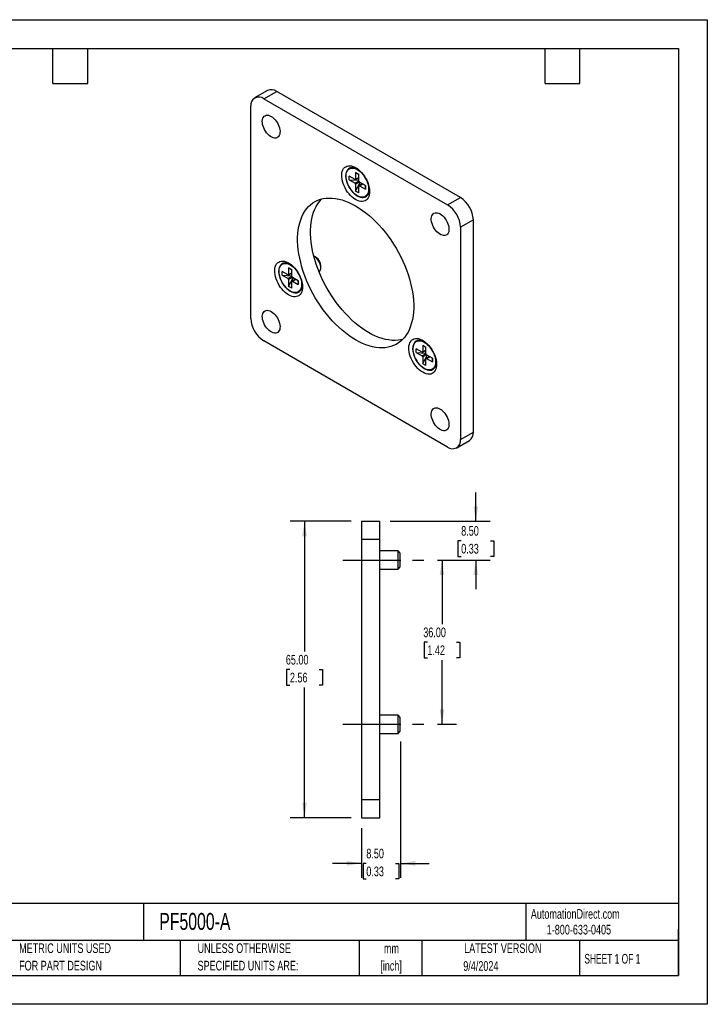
# Model space of a CAD drawing. Header units: millimetres. Extents: x 0 to 279, y 0 to 216.
# Tile 2 of 2: x 129 to 279, y 0 to 216. Entities that reach past the tile are written whole.
import ezdxf

# ---------------------------------------------------------------- set-up
doc = ezdxf.new("R2010")
doc.units = ezdxf.units.MM
doc.linetypes.add('CENTERX2', pattern=[20.32, 12.7, -2.54, 2.54, -2.54])
doc.layers.add('CENTER', color=40, linetype='CENTERX2')
doc.layers.add('DIMENSIONS', color=140, linetype='Continuous', lineweight=25)
doc.layers.add('TEXT', color=140, linetype='Continuous', lineweight=25)
doc.styles.add('SLDTEXTSTYLE0', font='TXT', dxfattribs={"width": 0.7})
doc.styles.add('SLDTEXTSTYLE1', font='TXT', dxfattribs={"width": 0.65})
doc.dimstyles.new('SLDDIMSTYLE2', dxfattribs={"dimtxt": 2.158008, "dimasz": 3.302, "dimexe": 0, "dimexo": 0.0625, "dimgap": 0.539502, "dimtad": 0, "dimtih": 1, "dimtoh": 1, "dimrnd": 1e-09, "dimzin": 4, "dimdsep": 46, "dimtxsty": 'SLDTEXTSTYLE0', "dimsah": 1, "dimcen": 0.09, "dimadec": 0, "dimazin": 1, "dimtfac": 1, "dimtofl": 0, "dimtmove": 0, "dimatfit": 3, "dimfxl": 0, "dimfrac": 2, "dimtolj": 1, "dimtzin": 12, "dimarcsym": 0})
doc.dimstyles.new('SLDDIMSTYLE4', dxfattribs={"dimtxt": 2.158008, "dimasz": 3.302, "dimexe": 0, "dimexo": 0.0625, "dimgap": 0.539502, "dimtad": 0, "dimtih": 1, "dimtoh": 1, "dimrnd": 1e-09, "dimzin": 4, "dimdsep": 46, "dimtxsty": 'SLDTEXTSTYLE0', "dimsah": 1, "dimcen": 0.09, "dimadec": 0, "dimazin": 1, "dimtfac": 1, "dimtmove": 0, "dimatfit": 0, "dimfxl": 0, "dimfrac": 2, "dimtolj": 1, "dimtzin": 12, "dimarcsym": 0})

# ---------------------------------------------------------------- blocks, each defined once
blk = doc.blocks.new('SW_NOTE_0_1')
at = {"layer": 'TEXT', "color": 0, "linetype": 'CENTERX2', "lineweight": 18, "char_height": 2.117, "attachment_point": 2, "style": 'SLDTEXTSTYLE0'}
for s, insert in [('mm', (2.84, 2.73)), ('[inch]', (2.76, -1.09))]:
    blk.add_mtext(s, dxfattribs=dict(at, insert=insert))
blk = doc.blocks.new('SW_NOTE_0_2')
at = {"layer": 'TEXT', "color": 0, "linetype": 'CENTERX2', "lineweight": 18, "char_height": 2.1167, "attachment_point": 1, "style": 'SLDTEXTSTYLE0'}
for s, insert in [('UNLESS OTHERWISE', (0, 2.73)), ('SPECIFIED UNITS ARE:', (0, -1.09))]:
    blk.add_mtext(s, dxfattribs=dict(at, insert=insert))
blk = doc.blocks.new('SW_NOTE_0_6')
at = {"layer": 'TEXT', "color": 0, "linetype": 'CENTERX2', "lineweight": 18, "char_height": 2.1167, "attachment_point": 1, "style": 'SLDTEXTSTYLE0'}
for s, insert in [('METRIC UNITS USED', (0, 2.73)), ('FOR PART DESIGN', (0, -1.09))]:
    blk.add_mtext(s, dxfattribs=dict(at, insert=insert))
blk = doc.blocks.new('_D_11')
at = {"layer": 'DIMENSIONS'}
for p, q in [((201.28, 105.91), (187.89, 105.91)), ((191.07, 105.91), (191.07, 77.33)), ((187.86, 73.41), (187.14, 73.41)), ((187.14, 73.41), (187.14, 69.98)), ((194.28, 73.41), (195, 73.41)), ((195, 73.41), (195, 69.98)), ((187.14, 69.98), (187.86, 69.98)), ((191.07, 40.91), (191.07, 69.5)), ((195, 69.98), (194.28, 69.98)), ((201.28, 40.91), (187.89, 40.91))]:
    blk.add_line(p, q, dxfattribs=at)
for points in [[(191.07, 105.91), (190.56, 102.61), (191.58, 102.61)], [(191.07, 40.91), (191.58, 44.21), (190.56, 44.21)]]:
    blk.add_solid(points, dxfattribs=at)
at = {"layer": 'DIMENSIONS', "char_height": 2.117, "attachment_point": 1, "style": 'SLDTEXTSTYLE0'}
for s, insert in [('65.00', (186.97, 76.62)), ('2.56', (187.86, 72.71))]:
    blk.add_mtext(s, dxfattribs=dict(at, insert=insert))
blk = doc.blocks.new('_D_12')
at = {"layer": 'DIMENSIONS'}
for p, q in [((212.08, 57.61), (212.08, 27.74)), ((203.58, 38.61), (203.58, 27.74)), ((203.58, 30.91), (197.23, 30.91)), ((204.62, 30.91), (203.9, 30.91)), ((203.9, 30.91), (203.9, 27.48)), ((211.03, 30.91), (211.76, 30.91)), ((211.76, 30.91), (211.76, 27.48)), ((212.08, 30.91), (218.43, 30.91)), ((203.9, 27.48), (204.62, 27.48)), ((211.76, 27.48), (211.03, 27.48))]:
    blk.add_line(p, q, dxfattribs=at)
for points in [[(203.58, 30.91), (200.28, 31.42), (200.28, 30.4)], [(212.08, 30.91), (215.38, 30.4), (215.38, 31.42)]]:
    blk.add_solid(points, dxfattribs=at)
at = {"layer": 'DIMENSIONS', "char_height": 2.117, "attachment_point": 1, "style": 'SLDTEXTSTYLE0'}
for s, insert in [('8.50', (204.62, 34.12)), ('0.33', (204.62, 30.21))]:
    blk.add_mtext(s, dxfattribs=dict(at, insert=insert))
blk = doc.blocks.new('_D_13')
at = {"layer": 'DIMENSIONS'}
for p, q in [((228.64, 105.91), (228.64, 112.26)), ((209.88, 105.91), (231.81, 105.91)), ((225.43, 101.66), (224.71, 101.66)), ((224.71, 101.66), (224.71, 98.23)), ((231.84, 101.66), (232.57, 101.66)), ((232.57, 101.66), (232.57, 98.23)), ((220.23, 97.41), (231.81, 97.41)), ((224.71, 98.23), (225.43, 98.23)), ((228.64, 97.41), (228.64, 91.06)), ((232.57, 98.23), (231.84, 98.23))]:
    blk.add_line(p, q, dxfattribs=at)
for points in [[(228.64, 105.91), (229.14, 109.21), (228.13, 109.21)], [(228.64, 97.41), (228.13, 94.11), (229.14, 94.11)]]:
    blk.add_solid(points, dxfattribs=at)
at = {"layer": 'DIMENSIONS', "char_height": 2.117, "attachment_point": 1, "style": 'SLDTEXTSTYLE0'}
for s, insert in [('8.50', (225.43, 104.87)), ('0.33', (225.43, 100.96))]:
    blk.add_mtext(s, dxfattribs=dict(at, insert=insert))
blk = doc.blocks.new('_D_14')
at = {"layer": 'DIMENSIONS'}
for p, q in [((220.23, 97.41), (224.39, 97.41)), ((221.22, 97.41), (221.22, 83.33)), ((218.01, 79.41), (217.29, 79.41)), ((217.29, 79.41), (217.29, 75.98)), ((224.42, 79.41), (225.15, 79.41)), ((225.15, 79.41), (225.15, 75.98)), ((217.29, 75.98), (218.01, 75.98)), ((225.15, 75.98), (224.42, 75.98)), ((221.22, 61.41), (221.22, 75.5)), ((220.23, 61.41), (224.39, 61.41))]:
    blk.add_line(p, q, dxfattribs=at)
for points in [[(221.22, 97.41), (220.71, 94.11), (221.72, 94.11)], [(221.22, 61.41), (221.72, 64.71), (220.71, 64.71)]]:
    blk.add_solid(points, dxfattribs=at)
at = {"layer": 'DIMENSIONS', "char_height": 2.117, "attachment_point": 1, "style": 'SLDTEXTSTYLE0'}
for s, insert in [('36.00', (217.11, 82.62)), ('1.42', (218.01, 78.71))]:
    blk.add_mtext(s, dxfattribs=dict(at, insert=insert))

msp = doc.modelspace()

# ---------------------------------------------------------------- linework, layer by layer
at = {"color": 7, "linetype": 'Continuous'}
for p, q in [((0.002, 215.903), (279.402, 215.903)), ((279.402, 215.903), (279.402, 0.003)), ((279.402, 0.003), (0.002, 0.003))]:
    msp.add_line(p, q, dxfattribs=at)
for p, q in [((182.959, 200.375), (180.13, 198.743)), ((182.13, 198.545), (184.958, 200.177)), ((225.263, 176.91), (184.958, 200.177)), ((179.302, 150.368), (179.302, 196.911)), ((182.13, 198.545), (222.435, 175.277)), ((202.162, 180.856), (200.868, 181.603)), ((200.868, 180.787), (200.868, 181.603)), ((202.282, 182.42), (202.99, 182.012)), ((202.282, 182.42), (202.282, 180.925)), ((202.99, 181.855), (202.282, 182.42)), ((202.99, 180.517), (202.99, 182.012)), ((200.868, 180.787), (202.162, 180.04)), ((200.868, 180.787), (202.99, 180.679)), ((202.99, 180.517), (202.162, 180.04)), ((202.247, 180.848), (202.99, 181.276)), ((202.282, 180.925), (202.99, 181.334)), ((203.11, 180.309), (202.282, 179.831)), ((202.282, 178.337), (203.25, 180.228)), ((202.282, 179.831), (202.282, 178.337)), ((202.99, 177.929), (202.99, 179.399)), ((203.78, 179.922), (203.031, 179.49)), ((204.404, 179.562), (203.11, 180.309)), ((203.131, 179.48), (203.838, 179.889)), ((203.131, 179.48), (204.404, 178.746)), ((204.268, 179.64), (204.404, 178.746)), ((204.404, 179.562), (204.404, 178.746)), ((202.99, 177.929), (202.282, 178.337)), ((222.435, 175.277), (225.263, 176.91)), ((228.092, 172.011), (225.263, 170.378)), ((228.092, 125.468), (228.092, 172.011)), ((225.263, 170.378), (225.263, 123.835)), ((193.596, 163.754), (193.243, 163.958)), ((187.465, 159.945), (186.171, 160.692)), ((186.171, 159.875), (186.171, 160.692)), ((186.171, 159.875), (187.465, 159.128)), ((186.171, 159.875), (188.293, 159.768)), ((187.55, 159.937), (188.293, 160.365)), ((187.586, 161.509), (188.293, 161.1)), ((187.586, 161.509), (187.586, 160.014)), ((188.293, 160.944), (187.586, 161.509)), ((187.586, 160.014), (188.293, 160.423)), ((188.293, 159.606), (188.293, 161.1)), ((194.657, 161.508), (194.657, 161.917)), ((188.293, 159.606), (187.465, 159.128)), ((188.413, 159.398), (187.586, 158.92)), ((187.586, 157.426), (188.553, 159.317)), ((187.586, 158.92), (187.586, 157.426)), ((188.293, 157.018), (188.293, 158.488)), ((189.083, 159.011), (188.334, 158.579)), ((189.707, 158.651), (188.413, 159.398)), ((188.434, 158.569), (189.141, 158.977)), ((188.434, 158.569), (189.707, 157.834)), ((189.571, 158.729), (189.707, 157.834)), ((189.707, 158.651), (189.707, 157.834)), ((188.293, 157.018), (187.586, 157.426)), ((222.435, 122.202), (182.13, 145.469)), ((216.859, 142.976), (215.565, 143.723)), ((215.565, 142.907), (215.565, 143.723)), ((215.565, 142.907), (216.859, 142.16)), ((215.565, 142.907), (217.687, 142.8)), ((217.687, 142.637), (216.859, 142.16)), ((216.944, 142.968), (217.687, 143.396)), ((216.979, 144.54), (217.687, 144.132)), ((216.979, 144.54), (216.979, 143.046)), ((217.687, 143.975), (216.979, 144.54)), ((216.979, 143.046), (217.687, 143.454)), ((217.687, 142.637), (217.687, 144.132)), ((217.807, 142.429), (216.979, 141.951)), ((216.979, 140.457), (217.947, 142.348)), ((216.979, 141.951), (216.979, 140.457)), ((217.687, 140.049), (216.979, 140.457)), ((217.687, 140.049), (217.687, 141.519)), ((218.477, 142.043), (217.728, 141.61)), ((219.101, 141.682), (217.807, 142.429)), ((217.828, 141.6), (218.535, 142.009)), ((217.828, 141.6), (219.101, 140.866)), ((218.965, 141.761), (219.101, 140.866)), ((219.101, 141.682), (219.101, 140.866)), ((225.263, 123.835), (228.092, 125.468)), ((224.435, 122.004), (227.263, 123.637)), ((203.578, 105.913), (207.578, 105.913)), ((203.578, 105.913), (203.578, 101.913)), ((207.578, 101.913), (207.578, 105.913)), ((203.578, 101.913), (203.578, 44.913)), ((207.578, 101.913), (203.578, 101.913)), ((207.578, 44.913), (207.578, 101.913)), ((211.578, 99.413), (207.578, 99.413)), ((212.078, 98.913), (211.578, 99.413)), ((211.578, 95.413), (211.578, 99.413)), ((212.078, 95.913), (212.078, 98.913)), ((207.578, 95.413), (211.578, 95.413)), ((211.578, 95.413), (212.078, 95.913)), ((211.578, 63.413), (207.578, 63.413)), ((212.078, 62.913), (211.578, 63.413)), ((211.578, 59.413), (211.578, 63.413)), ((212.078, 59.913), (212.078, 62.913)), ((207.578, 59.413), (211.578, 59.413)), ((211.578, 59.413), (212.078, 59.913)), ((203.578, 44.913), (203.578, 40.913)), ((203.578, 44.913), (207.578, 44.913)), ((207.578, 40.913), (207.578, 44.913)), ((203.578, 40.913), (207.578, 40.913))]:
    msp.add_line(p, q)
at = {"flags": 128}
for points in [[(183.756, 194.707), (184.053, 194.509), (184.343, 194.264), (184.619, 193.976), (184.875, 193.652), (185.105, 193.301), (185.303, 192.93), (185.465, 192.548), (185.586, 192.164), (185.665, 191.787), (185.699, 191.426), (185.688, 191.089), (185.631, 190.784), (185.531, 190.519), (185.388, 190.299), (185.208, 190.13), (184.993, 190.015), (184.75, 189.958), (184.483, 189.959), (184.199, 190.019), (183.905, 190.137), (183.607, 190.309), (183.313, 190.531), (183.029, 190.798), (182.763, 191.105), (182.519, 191.443), (182.305, 191.806), (182.124, 192.183), (181.982, 192.567), (181.881, 192.949), (181.825, 193.319), (181.813, 193.669), (181.847, 193.991), (181.926, 194.277), (182.048, 194.52), (182.21, 194.716), (182.408, 194.858), (182.638, 194.944), (182.893, 194.972), (183.17, 194.941), (183.459, 194.852), (183.756, 194.707)], [(202.282, 176.459), (201.909, 176.701), (201.541, 176.993), (201.184, 177.33), (200.844, 177.707), (200.526, 178.119), (200.234, 178.558), (199.973, 179.019), (199.748, 179.494), (199.561, 179.976), (199.415, 180.459), (199.312, 180.934), (199.255, 181.394), (199.243, 181.833), (199.278, 182.243), (199.358, 182.619), (199.482, 182.955), (199.649, 183.246), (199.856, 183.487), (200.1, 183.675), (200.376, 183.806), (200.682, 183.879), (201.012, 183.894), (201.361, 183.848), (201.724, 183.744), (202.095, 183.583), (202.47, 183.367), (202.841, 183.099), (203.204, 182.784), (203.553, 182.426), (203.883, 182.031), (204.189, 181.605), (204.465, 181.154), (204.709, 180.685), (204.916, 180.206), (205.083, 179.722), (205.207, 179.243), (205.287, 178.774), (205.322, 178.324), (205.31, 177.898), (205.253, 177.504), (205.15, 177.148), (205.004, 176.834), (204.817, 176.568), (204.592, 176.353), (204.331, 176.193), (204.039, 176.09), (203.721, 176.046), (203.381, 176.062), (203.024, 176.137), (202.656, 176.27), (202.282, 176.459)], [(202.757, 183.166), (202.313, 183.375), (201.889, 183.486), (201.501, 183.508), (201.16, 183.449), (200.877, 183.323), (200.65, 183.149), (200.475, 182.944), (200.342, 182.716), (200.236, 182.443), (200.162, 182.117), (200.129, 181.739), (200.144, 181.309), (200.214, 180.841), (200.337, 180.364), (200.507, 179.89), (200.72, 179.427), (200.97, 178.985), (201.25, 178.571), (201.557, 178.192), (201.885, 177.852), (202.228, 177.556), (202.581, 177.311), (202.936, 177.122), (203.285, 176.992), (203.613, 176.925), (203.913, 176.915), (204.184, 176.957), (204.422, 177.044), (204.678, 177.208), (204.955, 177.516), (205.082, 177.742), (205.188, 178.027), (205.189, 178.032)], [(202.636, 177.309), (202.324, 177.512), (202.02, 177.754), (201.723, 178.038), (201.274, 178.566), (200.882, 179.161), (200.562, 179.798), (200.435, 180.123), (200.329, 180.451), (200.199, 181.044), (200.155, 181.607), (200.174, 181.955), (200.232, 182.273), (200.329, 182.561), (200.562, 182.945), (200.882, 183.213), (201.274, 183.356), (201.491, 183.377), (201.723, 183.365), (202.171, 183.257), (202.636, 183.039)], [(202.636, 183.039), (202.948, 182.837), (203.252, 182.594), (203.549, 182.311), (203.998, 181.783), (204.39, 181.187), (204.71, 180.55), (204.837, 180.226), (204.943, 179.897), (205.073, 179.304), (205.117, 178.742), (205.098, 178.393), (205.04, 178.075), (204.943, 177.788), (204.71, 177.404), (204.39, 177.136), (203.999, 176.993), (203.781, 176.971), (203.549, 176.983), (203.101, 177.091), (202.636, 177.309)], [(205.189, 178.032), (205.261, 178.373), (205.288, 178.783)], [(202.282, 175.071), (203.036, 174.61), (203.788, 174.099), (204.534, 173.539), (205.272, 172.934), (206, 172.284), (206.714, 171.593), (207.413, 170.862), (208.094, 170.094), (208.755, 169.292), (209.393, 168.459), (210.006, 167.597), (210.592, 166.71), (211.148, 165.801), (211.674, 164.873), (212.166, 163.928), (212.624, 162.972), (213.045, 162.006), (213.429, 161.035), (213.773, 160.061), (214.077, 159.088), (214.34, 158.12), (214.56, 157.16), (214.737, 156.211), (214.871, 155.276), (214.96, 154.36), (215.005, 153.464), (215.005, 152.593), (214.96, 151.749), (214.871, 150.936), (214.737, 150.156), (214.56, 149.411), (214.34, 148.705), (214.077, 148.04), (213.773, 147.419), (213.429, 146.843), (213.045, 146.314), (212.624, 145.835), (212.166, 145.407), (211.674, 145.031), (211.148, 144.709), (210.592, 144.443), (210.006, 144.232), (209.393, 144.078), (208.755, 143.981), (208.094, 143.942), (207.413, 143.961), (206.714, 144.037), (206, 144.17), (205.272, 144.361), (204.534, 144.608), (203.788, 144.91), (203.036, 145.266), (202.282, 145.675), (201.528, 146.137), (200.777, 146.648), (200.031, 147.207), (199.293, 147.813), (198.565, 148.462), (197.851, 149.154), (197.152, 149.885), (196.471, 150.652), (195.81, 151.454), (195.172, 152.288), (194.559, 153.149), (193.973, 154.036), (193.417, 154.946), (192.891, 155.874), (192.399, 156.818), (191.941, 157.775), (191.52, 158.74), (191.136, 159.712), (190.792, 160.686), (190.488, 161.658), (190.225, 162.627), (190.005, 163.587), (189.827, 164.536), (189.694, 165.47), (189.605, 166.387), (189.56, 167.282), (189.56, 168.153), (189.605, 168.997), (189.694, 169.81), (189.827, 170.591), (190.005, 171.335), (190.225, 172.041), (190.488, 172.706), (190.792, 173.328), (191.136, 173.904), (191.52, 174.432), (191.941, 174.912), (192.399, 175.34), (192.891, 175.715), (193.417, 176.037), (193.973, 176.304), (194.559, 176.514), (195.172, 176.668), (195.81, 176.765), (196.471, 176.804), (197.152, 176.786), (197.851, 176.71), (198.565, 176.576), (199.293, 176.386), (200.031, 176.139), (200.777, 175.837), (201.528, 175.48), (202.282, 175.071)], [(212.584, 145.794), (212.221, 145.711), (211.583, 145.614), (210.923, 145.575), (210.242, 145.593), (209.543, 145.67), (208.828, 145.803), (208.101, 145.994), (207.362, 146.24), (206.616, 146.542), (205.865, 146.899), (205.111, 147.308), (204.357, 147.769), (203.606, 148.281), (202.859, 148.84), (202.121, 149.445), (201.394, 150.095), (200.679, 150.787), (199.98, 151.517), (199.299, 152.285), (198.638, 153.087), (198.001, 153.92), (197.388, 154.782), (196.802, 155.669), (196.245, 156.578), (195.72, 157.507), (195.227, 158.451), (194.77, 159.407), (194.348, 160.373), (193.965, 161.345), (193.62, 162.319), (193.316, 163.291), (193.053, 164.259), (192.833, 165.22), (192.656, 166.169), (192.522, 167.103), (192.433, 168.02), (192.389, 168.915), (192.389, 169.786), (192.433, 170.63), (192.522, 171.443), (192.656, 172.224), (192.833, 172.968), (193.053, 173.674), (193.316, 174.339), (193.62, 174.96), (193.965, 175.537), (194.348, 176.065), (194.77, 176.544), (194.809, 176.585)], [(220.809, 173.317), (221.106, 173.119), (221.395, 172.874), (221.672, 172.586), (221.927, 172.262), (222.157, 171.911), (222.355, 171.54), (222.517, 171.158), (222.639, 170.774), (222.718, 170.397), (222.752, 170.036), (222.74, 169.699), (222.684, 169.394), (222.583, 169.129), (222.441, 168.909), (222.26, 168.74), (222.046, 168.625), (221.802, 168.568), (221.536, 168.569), (221.252, 168.629), (220.958, 168.747), (220.66, 168.919), (220.366, 169.141), (220.082, 169.409), (219.815, 169.715), (219.571, 170.054), (219.357, 170.416), (219.177, 170.793), (219.034, 171.177), (218.934, 171.559), (218.877, 171.929), (218.866, 172.279), (218.9, 172.601), (218.979, 172.887), (219.1, 173.131), (219.262, 173.326), (219.46, 173.468), (219.69, 173.554), (219.946, 173.582), (220.222, 173.551), (220.512, 173.462), (220.809, 173.317)], [(187.586, 155.548), (187.212, 155.79), (186.844, 156.082), (186.487, 156.419), (186.147, 156.796), (185.829, 157.207), (185.537, 157.647), (185.277, 158.108), (185.051, 158.583), (184.864, 159.065), (184.718, 159.548), (184.615, 160.023), (184.558, 160.483), (184.546, 160.922), (184.581, 161.332), (184.661, 161.708), (184.785, 162.044), (184.952, 162.335), (185.159, 162.576), (185.403, 162.763), (185.679, 162.895), (185.985, 162.968), (186.315, 162.982), (186.664, 162.937), (187.027, 162.833), (187.398, 162.672), (187.773, 162.456), (188.144, 162.188), (188.507, 161.873), (188.856, 161.515), (189.186, 161.12), (189.492, 160.694), (189.768, 160.243), (190.012, 159.774), (190.219, 159.295), (190.386, 158.811), (190.51, 158.332), (190.59, 157.863), (190.625, 157.413), (190.613, 156.987), (190.556, 156.593), (190.453, 156.237), (190.307, 155.923), (190.12, 155.656), (189.895, 155.442), (189.634, 155.282), (189.342, 155.179), (189.024, 155.135), (188.684, 155.151), (188.327, 155.226), (187.959, 155.359), (187.586, 155.548)], [(188.06, 162.255), (187.616, 162.464), (187.192, 162.575), (186.804, 162.597), (186.463, 162.538), (186.18, 162.412), (185.953, 162.238), (185.778, 162.032), (185.646, 161.805), (185.539, 161.532), (185.465, 161.206), (185.432, 160.828), (185.447, 160.398), (185.517, 159.93), (185.64, 159.453), (185.81, 158.979), (186.023, 158.516), (186.273, 158.074), (186.553, 157.66), (186.86, 157.281), (187.188, 156.94), (187.531, 156.645), (187.884, 156.4), (188.239, 156.211), (188.588, 156.081), (188.916, 156.014), (189.216, 156.004), (189.487, 156.046), (189.725, 156.133), (189.981, 156.297), (190.258, 156.604), (190.385, 156.831), (190.491, 157.116), (190.492, 157.121)], [(187.939, 156.398), (187.627, 156.601), (187.323, 156.843), (187.026, 157.127), (186.577, 157.654), (186.185, 158.25), (185.865, 158.887), (185.738, 159.212), (185.632, 159.54), (185.502, 160.133), (185.458, 160.695), (185.477, 161.044), (185.536, 161.362), (185.632, 161.649), (185.865, 162.034), (186.185, 162.302), (186.577, 162.445), (186.794, 162.466), (187.026, 162.454), (187.474, 162.346), (187.939, 162.128)], [(187.939, 162.128), (188.251, 161.926), (188.555, 161.683), (188.852, 161.4), (189.301, 160.872), (189.693, 160.276), (190.013, 159.639), (190.14, 159.315), (190.246, 158.986), (190.376, 158.393), (190.42, 157.831), (190.401, 157.482), (190.343, 157.164), (190.246, 156.877), (190.013, 156.493), (189.693, 156.225), (189.302, 156.082), (189.084, 156.06), (188.852, 156.072), (188.404, 156.18), (187.939, 156.398)], [(194.242, 160.593), (194.387, 160.704), (194.517, 160.881), (194.606, 161.103), (194.651, 161.365), (194.651, 161.658), (194.606, 161.972), (194.517, 162.298), (194.387, 162.624), (194.22, 162.941), (194.021, 163.238), (193.798, 163.506), (193.557, 163.735), (193.306, 163.92), (193.113, 164.026)], [(190.492, 157.121), (190.564, 157.462), (190.591, 157.872)], [(183.756, 151.92), (184.053, 151.723), (184.343, 151.477), (184.619, 151.189), (184.875, 150.866), (185.105, 150.514), (185.303, 150.143), (185.465, 149.761), (185.586, 149.377), (185.665, 149), (185.699, 148.639), (185.688, 148.302), (185.631, 147.997), (185.531, 147.732), (185.388, 147.512), (185.208, 147.343), (184.993, 147.228), (184.75, 147.171), (184.483, 147.172), (184.199, 147.233), (183.905, 147.35), (183.607, 147.522), (183.313, 147.744), (183.029, 148.012), (182.763, 148.318), (182.519, 148.657), (182.305, 149.019), (182.124, 149.396), (181.982, 149.781), (181.881, 150.162), (181.825, 150.532), (181.813, 150.883), (181.847, 151.204), (181.926, 151.49), (182.048, 151.734), (182.21, 151.929), (182.408, 152.071), (182.638, 152.157), (182.893, 152.185), (183.17, 152.154), (183.459, 152.065), (183.756, 151.92)], [(216.979, 138.579), (216.606, 138.822), (216.238, 139.113), (215.881, 139.45), (215.541, 139.827), (215.223, 140.239), (214.931, 140.678), (214.67, 141.139), (214.445, 141.614), (214.258, 142.097), (214.112, 142.579), (214.009, 143.054), (213.952, 143.514), (213.94, 143.953), (213.975, 144.363), (214.055, 144.74), (214.179, 145.075), (214.346, 145.366), (214.553, 145.607), (214.797, 145.795), (215.073, 145.926), (215.379, 146), (215.709, 146.014), (216.058, 145.968), (216.421, 145.864), (216.792, 145.703), (217.167, 145.487), (217.538, 145.219), (217.901, 144.904), (218.25, 144.546), (218.58, 144.152), (218.886, 143.725), (219.162, 143.274), (219.406, 142.806), (219.613, 142.326), (219.779, 141.843), (219.904, 141.363), (219.984, 140.894), (220.019, 140.444), (220.007, 140.019), (219.95, 139.625), (219.847, 139.268), (219.701, 138.954), (219.514, 138.688), (219.288, 138.473), (219.028, 138.313), (218.736, 138.21), (218.418, 138.167), (218.078, 138.182), (217.721, 138.257), (217.353, 138.39), (216.979, 138.579)], [(217.454, 145.287), (217.01, 145.495), (216.586, 145.606), (216.198, 145.628), (215.857, 145.569), (215.574, 145.444), (215.347, 145.269), (215.172, 145.064), (215.039, 144.836), (214.933, 144.563), (214.859, 144.237), (214.826, 143.859), (214.841, 143.429), (214.911, 142.961), (215.034, 142.485), (215.204, 142.01), (215.417, 141.547), (215.667, 141.105), (215.947, 140.692), (216.254, 140.312), (216.582, 139.972), (216.925, 139.676), (217.278, 139.431), (217.633, 139.242), (217.982, 139.112), (218.31, 139.045), (218.61, 139.035), (218.88, 139.077), (219.119, 139.165), (219.375, 139.328), (219.652, 139.636), (219.779, 139.863), (219.885, 140.147), (219.886, 140.152)], [(217.333, 139.43), (217.021, 139.632), (216.717, 139.875), (216.42, 140.158), (215.971, 140.686), (215.579, 141.281), (215.259, 141.918), (215.132, 142.243), (215.026, 142.572), (214.896, 143.164), (214.852, 143.727), (214.871, 144.075), (214.929, 144.393), (215.026, 144.681), (215.259, 145.065), (215.579, 145.333), (215.97, 145.476), (216.188, 145.497), (216.42, 145.485), (216.868, 145.378), (217.333, 145.159)], [(217.333, 145.159), (217.645, 144.957), (217.949, 144.714), (218.246, 144.431), (218.695, 143.903), (219.087, 143.308), (219.407, 142.671), (219.534, 142.346), (219.64, 142.017), (219.77, 141.425), (219.814, 140.862), (219.795, 140.514), (219.737, 140.196), (219.64, 139.908), (219.407, 139.524), (219.087, 139.256), (218.695, 139.113), (218.478, 139.092), (218.246, 139.104), (217.798, 139.211), (217.333, 139.43)], [(219.886, 140.152), (219.957, 140.493), (219.985, 140.903)], [(220.809, 130.53), (221.106, 130.333), (221.395, 130.087), (221.672, 129.799), (221.927, 129.476), (222.157, 129.124), (222.355, 128.753), (222.517, 128.371), (222.639, 127.987), (222.718, 127.61), (222.752, 127.249), (222.74, 126.912), (222.684, 126.607), (222.583, 126.342), (222.441, 126.122), (222.26, 125.953), (222.046, 125.838), (221.802, 125.781), (221.536, 125.783), (221.252, 125.843), (220.958, 125.96), (220.66, 126.132), (220.366, 126.354), (220.082, 126.622), (219.815, 126.928), (219.571, 127.267), (219.357, 127.629), (219.177, 128.007), (219.034, 128.391), (218.934, 128.772), (218.877, 129.143), (218.866, 129.493), (218.9, 129.814), (218.979, 130.1), (219.1, 130.344), (219.262, 130.539), (219.46, 130.681), (219.69, 130.767), (219.946, 130.795), (220.222, 130.764), (220.512, 130.675), (220.809, 130.53)]]:
    msp.add_lwpolyline(points, dxfattribs=at)
for centre, radius, start, end in [((181.026, 197.191), 1.747, 50.79671, 189.21404), ((183.786, 198.531), 2.021, 54.53278, 114.15676), ((202.209, 180.914), 0.0742, 230.79671, 9.21404), ((202.022, 179.819), 0.261, 2.60548, 57.39452), ((203.076, 179.413), 0.0873, 50.79671, 189.21404), ((203.251, 180.529), 0.261, 182.60548, 237.39452), ((202.517, 178.764), 2.771, 345.16405, 0.39975), ((219.123, 170.099), 6.147, 2.60548, 57.39452), ((221.951, 171.731), 6.147, 2.60548, 57.39452), ((192.36, 161.815), 2.299, 2.52464, 57.46998), ((187.512, 160.003), 0.0742, 230.79671, 9.21404), ((187.325, 158.908), 0.261, 2.60548, 57.39452), ((188.379, 158.502), 0.0873, 50.79671, 189.21404), ((188.554, 159.618), 0.261, 182.60548, 237.39452), ((187.82, 157.852), 2.771, 345.16405, 0.39975), ((185.442, 150.648), 6.147, 182.60548, 237.39452), ((216.906, 143.034), 0.0742, 230.79671, 9.21404), ((217.948, 142.649), 0.261, 182.60548, 237.39452), ((216.718, 141.94), 0.261, 2.60548, 57.39452), ((217.773, 141.533), 0.0873, 50.79671, 189.21404), ((217.214, 140.884), 2.771, 345.16405, 0.39975), ((226.08, 125.275), 2.021, 305.84152, 5.47066), ((223.539, 123.555), 1.747, 230.79671, 9.21404)]:
    msp.add_arc(centre, radius, start, end)
at = {"layer": 'CENTER'}
for p, q in [((199.478, 97.413), (217.928, 97.413)), ((199.478, 61.413), (217.928, 61.413))]:
    msp.add_line(p, q, dxfattribs=at)
at = {"layer": 'TEXT'}
for p, q in [((6.35, 209.55), (273.05, 209.55)), ((135.89, 201.93), (135.89, 209.55)), ((143.51, 201.93), (143.51, 209.55)), ((243.84, 201.93), (243.84, 209.55)), ((251.46, 201.93), (251.46, 209.55)), ((273.05, 209.55), (273.05, 6.35)), ((135.89, 201.93), (143.51, 201.93)), ((243.84, 201.93), (251.46, 201.93)), ((273.05, 22.126), (6.35, 22.126)), ((155.759, 22.126), (155.759, 13.97)), ((239.575, 22.126), (239.575, 13.97)), ((273.05, 6.35), (273.05, 16.51)), ((273.05, 13.97), (6.35, 13.97)), ((163.78, 13.97), (163.78, 6.35)), ((203.024, 13.97), (203.024, 6.35)), ((216.812, 13.97), (216.812, 6.35)), ((251.349, 13.97), (251.349, 6.35)), ((6.35, 6.35), (273.05, 6.35))]:
    msp.add_line(p, q, dxfattribs=at)

# ---------------------------------------------------------------- block references
at = {"layer": 'TEXT', "linetype": 'CENTERX2', "lineweight": 18}
for name, p in [('SW_NOTE_0_6', (128.478, 10.635)), ('SW_NOTE_0_2', (167.608, 10.635)), ('SW_NOTE_0_1', (207.286, 10.596))]:
    msp.add_blockref(name, p, dxfattribs=at)

# ---------------------------------------------------------------- texts
for s, insert, char_height, attachment_point, style in [('PF5000-A', (159.208, 20.034), 3.7042, 1, 'SLDTEXTSTYLE0'), ('AutomationDirect.com', (240.695, 20.877), 2.11667, 1, 'SLDTEXTSTYLE0'), ('1-800-633-0405', (244.192, 17.437), 2.11667, 1, 'SLDTEXTSTYLE0'), ('LATEST VERSION', (234.552, 13.364), 2.11667, 2, 'SLDTEXTSTYLE0'), ('SHEET 1 OF 1', (252.441, 11.051), 2.11667, 1, 'SLDTEXTSTYLE1'), ('9/4/2024', (229.739, 9.461), 2.1167, 2, 'SLDTEXTSTYLE0')]:
    msp.add_mtext(s, dxfattribs=dict(at, insert=insert, char_height=char_height, attachment_point=attachment_point, style=style))

# ---------------------------------------------------------------- dimensions: what is measured, and where the dimension line sits
at = {"layer": 'DIMENSIONS'}
for base, p1, p2, dimstyle, picture, middle in [((228.637, 97.413), (207.578, 105.913), (217.928, 97.413), 'SLDDIMSTYLE4', '_D_13', (228.637, 101.663)), ((191.07, 40.913), (203.578, 105.913), (203.578, 40.913), 'SLDDIMSTYLE2', '_D_11', (191.07, 73.413)), ((221.216, 61.413), (217.928, 97.413), (217.928, 61.413), 'SLDDIMSTYLE2', '_D_14', (221.216, 79.413))]:
    dim = msp.add_linear_dim(base=base, p1=p1, p2=p2, angle=90, dimstyle=dimstyle, dxfattribs=at)
    dim.commit()
    dim.dimension.update_dxf_attribs({"geometry": picture, "text_midpoint": middle, "dimtype": 160})
dim = msp.add_linear_dim(base=(212.078, 30.913), p1=(203.578, 40.913), p2=(212.078, 59.913), dimstyle='SLDDIMSTYLE4', dxfattribs=at)
dim.commit()
dim.dimension.update_dxf_attribs({"geometry": '_D_12', "text_midpoint": (207.828, 30.913), "dimtype": 160})

doc.saveas('drawing.dxf')
